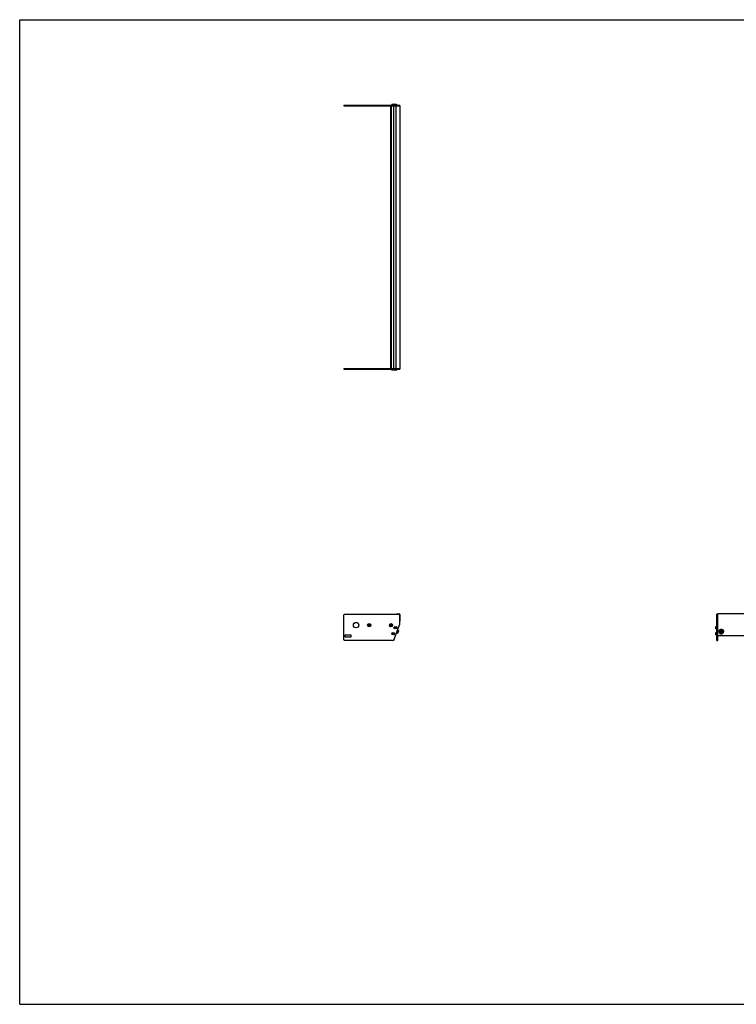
# Model space of a CAD drawing. Header units: inches. Extents: x 0 to 176, y 0 to 136.
# Tile 1 of 3: x 0 to 99, y 0 to 136. Entities that reach past the tile are written whole.
import ezdxf

# ---------------------------------------------------------------- set-up
doc = ezdxf.new("R2010")
doc.units = ezdxf.units.IN
doc.header["$LTSCALE"] = 9.68
doc.header["$MEASUREMENT"] = 0
doc.layers.get('0').update_dxf_attribs({"linetype": 'CONTINUOUS'})
for name, color, linetype in [('351200_DEFAULT_AS_MACHINED__BL0', 7, 'CONTINUOUS'), ('351201_BL1', 7, 'CONTINUOUS'), ('351202_WW_351202_36_BL5', 7, 'CONTINUOUS'), ('351203_WW_351203_36_BL8', 7, 'CONTINUOUS'), ('605279P_BL9', 7, 'CONTINUOUS'), ('9505XXM_950512M_BL2', 7, 'CONTINUOUS'), ('9505XXM_950512M_BL3', 7, 'CONTINUOUS'), ('9505XXM_950512M_BL6', 7, 'CONTINUOUS'), ('9505XXM_950512M_BL7', 7, 'CONTINUOUS'), ('9506XXM_950612M_BL4', 7, 'CONTINUOUS')]:
    doc.layers.add(name, color=color, linetype=linetype)

# ---------------------------------------------------------------- blocks, each defined once
blk = doc.blocks.new('351200_DEFAULT_AS_MACHINED__BL0', base_point=(70.59, 69.05))
at = {"layer": '351200_DEFAULT_AS_MACHINED__BL0', "color": 7, "linetype": 'CONTINUOUS'}
for p, q in [((44.78, 87.84), (52.06, 87.84)), ((44.78, 87.84), (44.78, 87.72)), ((44.78, 87.72), (52.5, 87.72)), ((52.5, 87.84), (52.5, 87.72)), ((44.78, 50.35), (44.78, 53.79)), ((44.87, 53.88), (52.41, 53.88)), ((52.5, 52.52), (52.5, 53.79)), ((96.28, 50.26), (96.28, 53.88)), ((96.4, 53.88), (96.28, 53.88)), ((96.4, 50.26), (96.4, 53.8)), ((51.74, 50.42), (52.5, 52.49)), ((51.99, 52.13), (52, 52.13)), ((51.99, 51.92), (52, 51.92)), ((44.91, 50.95), (44.91, 50.82)), ((45.72, 51.01), (44.97, 51.01)), ((44.97, 50.76), (45.72, 50.76)), ((45.78, 50.82), (45.78, 50.95)), ((51.69, 51.31), (51.7, 51.31)), ((51.69, 51.09), (51.7, 51.09)), ((51.51, 50.26), (44.87, 50.26)), ((96.28, 50.26), (96.4, 50.26))]:
    blk.add_line(p, q, dxfattribs=at)
for centre, radius in [((46.46, 52.37), 0.375), ((48.28, 52.37), 0.226), ((48.28, 52.37), 0.11), ((51.28, 52.36), 0.226), ((51.28, 52.36), 0.11)]:
    blk.add_circle(centre, radius, dxfattribs=at)
for centre, radius, start, end in [((44.87, 53.79), 0.09, 90, 180), ((52.41, 53.79), 0.09, 0, 90), ((52, 52.03), 0.11, 270, 90), ((52.41, 52.52), 0.09, 340, 360), ((44.87, 50.35), 0.09, 180, 270), ((44.97, 50.95), 0.06, 90, 180), ((44.97, 50.82), 0.06, 180, 270), ((45.72, 50.95), 0.06, 0, 90), ((45.72, 50.82), 0.06, 270, 360), ((51.51, 50.51), 0.25, 270, 340), ((51.7, 51.2), 0.11, 270, 90)]:
    blk.add_arc(centre, radius, start, end, dxfattribs=at)
blk = doc.blocks.new('351201_BL1', base_point=(88.77, 87.23))
at = {"layer": '351201_BL1', "color": 7, "linetype": 'CONTINUOUS'}
for p, q in [((44.78, 124.2), (44.78, 124.08)), ((44.78, 124.2), (52.5, 124.2)), ((44.78, 124.08), (52.06, 124.08)), ((52.5, 124.08), (52.5, 124.2)), ((132.76, 53.88), (132.64, 53.88)), ((132.64, 50.26), (132.64, 53.79)), ((132.76, 50.26), (132.76, 53.88)), ((45.72, 51.01), (44.97, 51.01)), ((51.51, 50.26), (44.87, 50.26)), ((132.76, 50.26), (132.64, 50.26))]:
    blk.add_line(p, q, dxfattribs=at)
for centre, start, end in [((48.28, 52.37), 0, 180), ((51.28, 52.37), 182.5339, 357.3372)]:
    blk.add_arc(centre, 0.11, start, end, dxfattribs=at)
blk = doc.blocks.new('9505XXM_950512M_BL2', base_point=(73.84, 69.38))
at = {"layer": '9505XXM_950512M_BL2', "color": 7, "linetype": 'CONTINUOUS'}
for p, q in [((51.39, 87.61), (51.39, 87.72)), ((51.69, 87.61), (51.39, 87.61)), ((51.41, 87.59), (51.39, 87.61)), ((51.71, 87.59), (51.41, 87.59)), ((51.71, 87.59), (51.71, 87.59)), ((51.49, 51.22), (51.54, 51.27)), ((51.51, 51.15), (51.49, 51.22)), ((51.58, 51.14), (51.51, 51.15)), ((51.54, 51.27), (51.61, 51.25)), ((51.63, 51.19), (51.58, 51.14)), ((51.61, 51.25), (51.63, 51.19)), ((96.14, 51.35), (96.16, 51.37)), ((96.14, 51.06), (96.14, 51.35)), ((96.14, 51.06), (96.16, 51.04)), ((96.16, 51.04), (96.16, 51.37)), ((96.16, 51.37), (96.28, 51.37)), ((96.16, 51.04), (96.28, 51.04))]:
    blk.add_line(p, q, dxfattribs=at)
for radius in [0.167, 0.148, 0.0682]:
    blk.add_circle((51.56, 51.2), radius, dxfattribs=at)
blk = doc.blocks.new('9505XXM_950512M_BL3', base_point=(73.99, 69.79))
at = {"layer": '9505XXM_950512M_BL3', "color": 7, "linetype": 'CONTINUOUS'}
for p, q in [((51.69, 87.61), (51.69, 87.72)), ((52.03, 87.61), (51.69, 87.61)), ((51.71, 87.59), (51.69, 87.61)), ((52.01, 87.59), (51.71, 87.59)), ((52.01, 87.59), (52.03, 87.61)), ((52.03, 87.61), (52.03, 87.72)), ((51.79, 52.03), (51.83, 52.09)), ((51.82, 51.97), (51.79, 52.03)), ((51.89, 51.96), (51.82, 51.97)), ((51.83, 52.09), (51.9, 52.08)), ((51.93, 52.02), (51.89, 51.96)), ((51.9, 52.08), (51.93, 52.02)), ((96.14, 52.17), (96.16, 52.19)), ((96.14, 51.88), (96.14, 52.17)), ((96.14, 51.88), (96.16, 51.86)), ((96.16, 51.86), (96.16, 52.19)), ((96.16, 52.19), (96.28, 52.19)), ((96.16, 51.86), (96.28, 51.86))]:
    blk.add_line(p, q, dxfattribs=at)
for radius in [0.167, 0.148, 0.0682]:
    blk.add_circle((51.86, 52.03), radius, dxfattribs=at)
blk = doc.blocks.new('9506XXM_950612M_BL4', base_point=(74.58, 51.45))
at = {"layer": '9506XXM_950612M_BL4', "color": 7, "linetype": 'CONTINUOUS'}
for p, q in [((52.16, 51.24), (52.06, 51.28)), ((52.3, 51.61), (52.16, 51.24)), ((52.19, 51.25), (52.16, 51.24)), ((52.3, 51.61), (52.19, 51.65)), ((52.31, 51.58), (52.19, 51.25)), ((52.31, 51.58), (52.3, 51.61)), ((96.7, 51.42), (96.7, 51.47)), ((96.81, 51.39), (96.83, 51.47)), ((96.88, 51.33), (96.81, 51.39)), ((96.82, 51.42), (96.88, 51.37)), ((96.83, 51.47), (96.92, 51.5)), ((96.88, 51.37), (96.97, 51.4)), ((96.88, 51.33), (96.88, 51.37)), ((96.97, 51.36), (96.88, 51.33)), ((96.92, 51.5), (96.99, 51.44)), ((96.98, 51.45), (96.97, 51.4)), ((96.99, 51.44), (96.97, 51.36)), ((96.97, 51.36), (96.97, 51.4)), ((97.1, 51.42), (97.1, 51.47))]:
    blk.add_line(p, q, dxfattribs=at)
for centre, start, end in [((96.88, 51.47), 166.8001, 179.9887), ((96.88, 51.42), 166.8, 179.9898), ((96.92, 51.42), 346.8, 359.9898)]:
    blk.add_arc(centre, 0.174, start, end, dxfattribs=at)
for points, knots in [([(96.7, 51.42), (96.7, 51.42), (96.7, 51.41), (96.71, 51.39), (96.71, 51.37), (96.72, 51.35), (96.73, 51.33), (96.75, 51.3), (96.78, 51.28), (96.81, 51.26), (96.84, 51.25), (96.88, 51.24), (96.91, 51.24), (96.95, 51.24), (96.98, 51.26), (97.02, 51.27), (97.04, 51.29), (97.07, 51.32), (97.08, 51.35), (97.09, 51.37), (97.09, 51.38)], [0, 0, 0, 0, 0.030232, 0.0605, 0.090833, 0.12126, 0.182431, 0.244238, 0.306747, 0.369932, 0.433679, 0.497805, 0.562077, 0.626248, 0.690081, 0.753381, 0.816021, 0.877956, 0.939234, 1, 1, 1, 1]), ([(96.71, 51.51), (96.71, 51.52), (96.71, 51.53), (96.72, 51.55), (96.73, 51.56), (96.74, 51.58), (96.75, 51.59), (96.77, 51.61), (96.78, 51.62), (96.79, 51.63), (96.8, 51.63)], [0, 0, 0, 0, 0.122666, 0.245867, 0.36965, 0.494149, 0.619422, 0.745494, 0.872367, 1, 1, 1, 1]), ([(97.1, 51.42), (97.1, 51.43), (97.1, 51.44), (97.09, 51.46), (97.09, 51.47), (97.08, 51.5), (97.07, 51.52), (97.05, 51.55), (97.02, 51.57), (96.99, 51.59), (96.96, 51.6), (96.92, 51.61), (96.89, 51.61), (96.85, 51.6), (96.82, 51.59), (96.78, 51.58), (96.76, 51.55), (96.73, 51.53), (96.72, 51.5), (96.71, 51.47), (96.71, 51.46)], [0, 0, 0, 0, 0.030232, 0.0605, 0.090833, 0.12126, 0.182431, 0.244238, 0.306747, 0.369932, 0.433679, 0.497805, 0.562077, 0.626248, 0.690081, 0.753381, 0.816021, 0.877956, 0.939234, 1, 1, 1, 1]), ([(96.73, 51.45), (96.73, 51.45), (96.72, 51.44), (96.72, 51.42), (96.72, 51.4), (96.73, 51.39), (96.73, 51.37), (96.73, 51.36), (96.74, 51.34), (96.75, 51.33), (96.76, 51.31), (96.77, 51.3), (96.78, 51.29), (96.8, 51.28), (96.81, 51.27), (96.83, 51.26), (96.86, 51.25), (96.9, 51.25), (96.93, 51.25), (96.96, 51.26), (97, 51.28), (97.02, 51.3), (97.05, 51.32), (97.06, 51.35), (97.07, 51.37), (97.07, 51.38)], [0, 0, 0, 0, 0.03034, 0.060649, 0.09094, 0.121263, 0.151654, 0.182146, 0.212771, 0.243553, 0.27451, 0.305654, 0.336988, 0.368509, 0.400207, 0.432065, 0.496095, 0.560434, 0.624803, 0.688919, 0.752532, 0.815467, 0.877646, 0.939105, 1, 1, 1, 1]), ([(97.07, 51.38), (97.07, 51.39), (97.08, 51.4), (97.08, 51.41), (97.08, 51.43), (97.07, 51.45), (97.07, 51.46), (97.07, 51.48), (97.06, 51.49), (97.05, 51.51), (97.04, 51.52), (97.03, 51.53), (97.02, 51.54), (97, 51.55), (96.99, 51.56), (96.97, 51.57), (96.94, 51.58), (96.9, 51.58), (96.87, 51.58), (96.84, 51.57), (96.8, 51.56), (96.78, 51.54), (96.75, 51.51), (96.74, 51.48), (96.73, 51.46), (96.73, 51.45)], [0, 0, 0, 0, 0.03034, 0.060649, 0.09094, 0.121263, 0.151654, 0.182146, 0.212771, 0.243553, 0.27451, 0.305654, 0.336988, 0.368509, 0.400207, 0.432065, 0.496095, 0.560434, 0.624803, 0.688919, 0.752532, 0.815467, 0.877646, 0.939105, 1, 1, 1, 1]), ([(96.8, 51.63), (96.81, 51.63), (96.82, 51.64), (96.85, 51.65), (96.87, 51.65), (96.9, 51.66), (96.92, 51.66), (96.95, 51.65), (96.97, 51.64), (96.99, 51.64), (97, 51.63)], [0, 0, 0, 0, 0.124139, 0.248971, 0.374298, 0.499888, 0.625493, 0.750864, 0.875768, 1, 1, 1, 1]), ([(97, 51.63), (97.01, 51.63), (97.03, 51.61), (97.04, 51.6), (97.05, 51.59)], [0, 0, 0, 0, 0.502816, 1, 1, 1, 1]), ([(97.05, 51.59), (97.06, 51.58), (97.07, 51.56), (97.09, 51.53), (97.09, 51.5), (97.1, 51.48), (97.1, 51.47)], [0, 0, 0, 0, 0.252859, 0.503378, 0.752159, 1, 1, 1, 1])]:
    blk.add_open_spline(points, degree=3, knots=knots, dxfattribs=at)
blk = doc.blocks.new('351202_WW_351202_36_BL5', base_point=(92.32, 87.5))
at = {"layer": '351202_WW_351202_36_BL5', "color": 7, "linetype": 'CONTINUOUS'}
for p, q in [((52, 87.91), (52, 124.02)), ((52.06, 124.08), (52.5, 124.08)), ((52.5, 124.08), (52.5, 87.84)), ((52.06, 87.84), (52.5, 87.84)), ((52, 53.92), (52.41, 53.92)), ((52, 53.92), (52, 53.88)), ((52.5, 53.83), (52.5, 52.94)), ((96.4, 52.91), (96.4, 53.92)), ((132.64, 53.92), (96.4, 53.92)), ((132.64, 53.92), (132.64, 52.91)), ((96.46, 50.92), (132.57, 50.92))]:
    blk.add_line(p, q, dxfattribs=at)
for centre, radius, start, end in [((52.06, 124.02), 0.0625, 90, 180), ((52.06, 87.91), 0.0625, 180, 270), ((52.41, 53.83), 0.096, 0, 90)]:
    blk.add_arc(centre, radius, start, end, dxfattribs=at)
for points, knots in [([(96.4, 50.97), (96.4, 50.96), (96.41, 50.95), (96.42, 50.94), (96.43, 50.93)], [0, 0, 0, 0, 0.49489, 1, 1, 1, 1]), ([(96.43, 50.93), (96.44, 50.93), (96.45, 50.93), (96.46, 50.92), (96.46, 50.92)], [0, 0, 0, 0, 0.747999, 1, 1, 1, 1]), ([(132.57, 50.92), (132.58, 50.92), (132.59, 50.93), (132.61, 50.94), (132.63, 50.95), (132.63, 50.97), (132.63, 50.97)], [0, 0, 0, 0, 0.25599, 0.508922, 0.756547, 1, 1, 1, 1])]:
    blk.add_open_spline(points, degree=3, knots=knots, dxfattribs=at)
blk = doc.blocks.new('9505XXM_950512M_BL6', base_point=(92.14, 87.69))
at = {"layer": '9505XXM_950512M_BL6', "color": 7, "linetype": 'CONTINUOUS'}
for p, q in [((51.41, 124.34), (51.39, 124.32)), ((51.39, 124.32), (51.39, 124.2)), ((51.39, 124.32), (51.69, 124.32)), ((51.41, 124.34), (51.71, 124.34)), ((51.71, 124.34), (51.71, 124.34)), ((132.87, 51.37), (132.76, 51.37)), ((132.87, 51.04), (132.76, 51.04)), ((132.89, 51.35), (132.87, 51.37)), ((132.87, 51.37), (132.87, 51.04)), ((132.89, 51.06), (132.87, 51.04)), ((132.89, 51.35), (132.89, 51.06))]:
    blk.add_line(p, q, dxfattribs=at)
blk = doc.blocks.new('9505XXM_950512M_BL7', base_point=(92.29, 88.1))
at = {"layer": '9505XXM_950512M_BL7', "color": 7, "linetype": 'CONTINUOUS'}
for p, q in [((51.71, 124.34), (51.69, 124.32)), ((51.69, 124.32), (51.69, 124.2)), ((51.69, 124.32), (52.03, 124.32)), ((51.71, 124.34), (52.01, 124.34)), ((52.01, 124.34), (52.03, 124.32)), ((52.03, 124.32), (52.03, 124.2)), ((132.87, 52.19), (132.76, 52.19)), ((132.87, 51.86), (132.76, 51.86)), ((132.89, 52.17), (132.87, 52.19)), ((132.87, 52.19), (132.87, 51.86)), ((132.89, 51.88), (132.87, 51.86)), ((132.89, 52.17), (132.89, 51.88))]:
    blk.add_line(p, q, dxfattribs=at)
blk = doc.blocks.new('351203_WW_351203_36_BL8', base_point=(91.96, 87.5))
at = {"layer": '351203_WW_351203_36_BL8', "color": 7, "linetype": 'CONTINUOUS'}
for p, q in [((51.27, 87.84), (51.27, 124.08)), ((51.37, 87.84), (51.37, 124.08)), ((51.65, 87.84), (51.65, 124.08)), ((96.4, 50.92), (132.64, 50.92))]:
    blk.add_line(p, q, dxfattribs=at)
blk = doc.blocks.new('605279P_BL9', base_point=(96.9, 51.49))
at = {"layer": '605279P_BL9', "color": 7, "linetype": 'CONTINUOUS'}
for p, q in [((96.9, 51.76), (96.9, 51.76)), ((96.59, 51.51), (96.59, 51.47)), ((97.21, 51.51), (97.21, 51.47))]:
    blk.add_line(p, q, dxfattribs=at)
for start, end in [(93.6873, 97.3583), (90.0017, 93.6887), (82.6287, 89.9114)]:
    blk.add_arc((96.9, 51.43), 0.33, start, end, dxfattribs=at)
for points, knots in [([(96.86, 51.76), (96.84, 51.76), (96.8, 51.75), (96.76, 51.73), (96.73, 51.71), (96.71, 51.7), (96.69, 51.68), (96.67, 51.66), (96.65, 51.64), (96.63, 51.62), (96.62, 51.6), (96.61, 51.57), (96.6, 51.55), (96.59, 51.52), (96.59, 51.5), (96.59, 51.48), (96.59, 51.47)], [0, 0, 0, 0, 0.12875, 0.256701, 0.320324, 0.38363, 0.446599, 0.509219, 0.571492, 0.633431, 0.695058, 0.756408, 0.817523, 0.878454, 0.939259, 1, 1, 1, 1]), ([(96.63, 51.65), (96.64, 51.67), (96.65, 51.69), (96.68, 51.72), (96.71, 51.74), (96.74, 51.76), (96.78, 51.78), (96.82, 51.79), (96.86, 51.8), (96.89, 51.8), (96.9, 51.8)], [0, 0, 0, 0, 0.121919, 0.244818, 0.36873, 0.493615, 0.619368, 0.745827, 0.872787, 1, 1, 1, 1]), ([(96.9, 51.8), (96.91, 51.8), (96.94, 51.8), (96.98, 51.79), (97.02, 51.78), (97.06, 51.76), (97.09, 51.74), (97.12, 51.72), (97.15, 51.69), (97.16, 51.67), (97.17, 51.65)], [0, 0, 0, 0, 0.127213, 0.254172, 0.380631, 0.506384, 0.631269, 0.755181, 0.878081, 1, 1, 1, 1]), ([(97.21, 51.47), (97.21, 51.48), (97.21, 51.5), (97.21, 51.52), (97.2, 51.55), (97.19, 51.57), (97.18, 51.6), (97.17, 51.62), (97.15, 51.64), (97.13, 51.66), (97.11, 51.68), (97.09, 51.7), (97.07, 51.71), (97.04, 51.73), (97, 51.75), (96.96, 51.76), (96.94, 51.76)], [0, 0, 0, 0, 0.060741, 0.121547, 0.182478, 0.243593, 0.304943, 0.36657, 0.428508, 0.490782, 0.553402, 0.61637, 0.679676, 0.743299, 0.87125, 1, 1, 1, 1]), ([(96.59, 51.51), (96.59, 51.52), (96.59, 51.55), (96.6, 51.59), (96.61, 51.62), (96.62, 51.64), (96.63, 51.65)], [0, 0, 0, 0, 0.248724, 0.497981, 0.748265, 1, 1, 1, 1]), ([(96.59, 51.47), (96.59, 51.46), (96.59, 51.44), (96.6, 51.41), (96.6, 51.39), (96.61, 51.36), (96.63, 51.33), (96.64, 51.31), (96.66, 51.29), (96.68, 51.26), (96.7, 51.25), (96.73, 51.23), (96.75, 51.21), (96.78, 51.2), (96.81, 51.19), (96.84, 51.18), (96.87, 51.18), (96.89, 51.18), (96.9, 51.18)], [0, 0, 0, 0, 0.060552, 0.12118, 0.181959, 0.242954, 0.304225, 0.365818, 0.427766, 0.490091, 0.552796, 0.615872, 0.679296, 0.743031, 0.80703, 0.871231, 0.935588, 1, 1, 1, 1]), ([(96.9, 51.18), (96.91, 51.18), (96.93, 51.18), (96.96, 51.18), (96.99, 51.19), (97.02, 51.2), (97.05, 51.21), (97.07, 51.23), (97.1, 51.25), (97.12, 51.26), (97.14, 51.29), (97.16, 51.31), (97.17, 51.33), (97.19, 51.36), (97.2, 51.39), (97.2, 51.41), (97.21, 51.44), (97.21, 51.46), (97.21, 51.47)], [0, 0, 0, 0, 0.064412, 0.128768, 0.192969, 0.256968, 0.320703, 0.384127, 0.447203, 0.509908, 0.572233, 0.634182, 0.695774, 0.757045, 0.818041, 0.87882, 0.939448, 1, 1, 1, 1]), ([(97.17, 51.65), (97.18, 51.64), (97.19, 51.62), (97.2, 51.59), (97.21, 51.55), (97.21, 51.52), (97.21, 51.51)], [0, 0, 0, 0, 0.251735, 0.50202, 0.751276, 1, 1, 1, 1])]:
    blk.add_open_spline(points, degree=3, knots=knots, dxfattribs=at)

msp = doc.modelspace()

# ---------------------------------------------------------------- linework, layer by layer
at = {"color": 7, "linetype": 'CONTINUOUS'}
for p, q in [((0, 0), (0, 136)), ((0, 136), (176, 136)), ((0, 0), (176, 0))]:
    msp.add_line(p, q, dxfattribs=at)

# ---------------------------------------------------------------- block references
at = {"layer": '351200_DEFAULT_AS_MACHINED__BL0'}
msp.add_blockref('351200_DEFAULT_AS_MACHINED__BL0', (70.59, 69.05), dxfattribs=at)
at = {"layer": '351201_BL1'}
msp.add_blockref('351201_BL1', (88.77, 87.23), dxfattribs=at)
at = {"layer": '351202_WW_351202_36_BL5'}
msp.add_blockref('351202_WW_351202_36_BL5', (92.32, 87.5), dxfattribs=at)
at = {"layer": '351203_WW_351203_36_BL8'}
msp.add_blockref('351203_WW_351203_36_BL8', (91.96, 87.5), dxfattribs=at)
at = {"layer": '605279P_BL9'}
msp.add_blockref('605279P_BL9', (96.9, 51.49), dxfattribs=at)
at = {"layer": '9505XXM_950512M_BL2'}
msp.add_blockref('9505XXM_950512M_BL2', (73.84, 69.38), dxfattribs=at)
at = {"layer": '9505XXM_950512M_BL3'}
msp.add_blockref('9505XXM_950512M_BL3', (73.99, 69.79), dxfattribs=at)
at = {"layer": '9505XXM_950512M_BL6'}
msp.add_blockref('9505XXM_950512M_BL6', (92.14, 87.69), dxfattribs=at)
at = {"layer": '9505XXM_950512M_BL7'}
msp.add_blockref('9505XXM_950512M_BL7', (92.29, 88.1), dxfattribs=at)
at = {"layer": '9506XXM_950612M_BL4'}
msp.add_blockref('9506XXM_950612M_BL4', (74.58, 51.45), dxfattribs=at)

doc.saveas('drawing.dxf')
